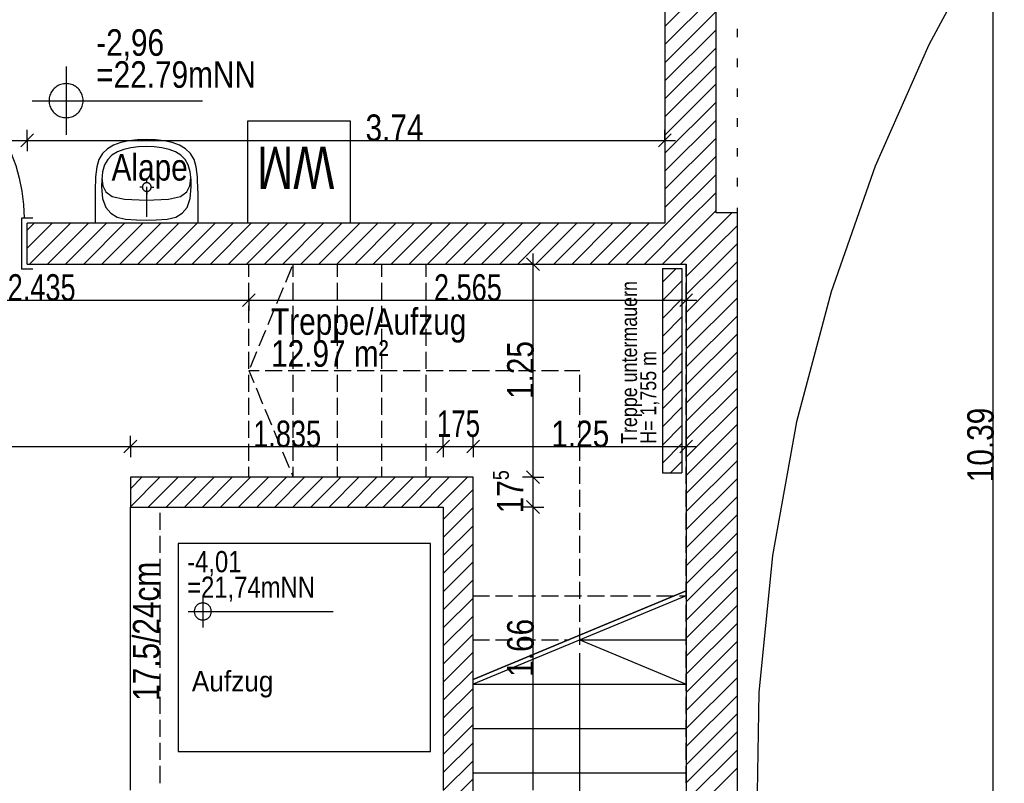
# Model space of a CAD drawing. Extents: x 5 to 835, y 17 to 857.
# Tile 12 of 14: x 438 to 554, y 529 to 618. Entities that reach past the tile are written whole.
import ezdxf
from ezdxf.enums import TextEntityAlignment as Align

# ---------------------------------------------------------------- set-up
doc = ezdxf.new("R2010")
doc.units = 0
doc.linetypes.add('CONTINOUS', pattern=[0])
for name, color, linetype in [('FenstermakroTürmakro', 7, 'CONTINOUS'), ('LAYER_1', 7, 'CONTINOUS'), ('Möblierung', 7, 'CONTINOUS'), ('Raum', 7, 'CONTINOUS'), ('Sanitär', 7, 'CONTINOUS'), ('TEXTS_ACI250', 7, 'CONTINOUS'), ('TEXTS_ACI251', 7, 'CONTINOUS'), ('Tür-Griff', 7, 'CONTINOUS'), ('WandBetontr', 7, 'CONTINOUS'), ('WandMauerwerktr', 7, 'CONTINOUS'), ('WandTrockenbau', 7, 'CONTINOUS')]:
    doc.layers.add(name, color=color, linetype=linetype)

msp = doc.modelspace()

# ---------------------------------------------------------------- linework, layer by layer
at = {"layer": 'FenstermakroTürmakro', "color": 7, "linetype": 'CONTINOUS'}
for p, q in [((438.45202, 595.06214), (438.45202, 594.46213)), ((439.79203, 595.06214), (438.45202, 595.06214)), ((438.45202, 594.46213), (438.45202, 589.66212)), ((438.45202, 589.66212), (438.45202, 589.06212)), ((439.79203, 589.06212), (438.45202, 589.06212))]:
    msp.add_line(p, q, dxfattribs=at)
msp.add_lwpolyline([(419.29202, 614.54213), (420.88968, 614.47755), (422.45178, 614.28717), (423.97329, 613.97599), (425.44921, 613.54902), (426.87452, 613.01129), (428.2442, 612.36781), (429.55325, 611.62358), (430.79666, 610.78362), (431.9694, 609.85294), (433.06646, 608.83657), (434.08284, 607.7395), (435.01351, 606.56676), (435.85347, 605.32336), (436.5977, 604.01431), (437.24119, 602.64462), (437.77892, 601.21931), (438.20588, 599.7434), (438.51706, 598.22188), (438.70745, 596.65979), (438.77202, 595.06213)], dxfattribs=at)
at = {"layer": 'LAYER_1'}
msp.add_line((486.4419, 532.47978), (486.4419, 556.87192), dxfattribs=at)
msp.add_line((486.4419, 532.47978), (486.4419, 556.87192), dxfattribs=at)
msp.add_lwpolyline([(486.4419, 556.87192), (456.83203, 556.87192), (456.83203, 532.47978), (486.4419, 532.47978)], dxfattribs=at)
msp.add_lwpolyline([(486.4419, 556.87192), (456.83203, 556.87192), (456.83203, 532.47978), (486.4419, 532.47978)], dxfattribs=at)
at = {"layer": 'Möblierung', "color": 7, "linetype": 'CONTINOUS'}
for p, q in [((453.15758, 595.19193), (453.15758, 598.71192)), ((458.11201, 594.46213), (448.11198, 594.46213))]:
    msp.add_line(p, q, dxfattribs=at)
at = {"layer": 'Sanitär', "color": 7, "linetype": 'CONTINOUS'}
for p, q in [((451.05792, 604.10999), (450.10716, 603.91233)), ((452.07504, 604.22437), (451.05792, 604.10999)), ((453.12386, 604.26213), (452.07504, 604.22437)), ((454.17272, 604.22437), (453.12386, 604.26213)), ((455.1898, 604.10999), (454.17272, 604.22437)), ((456.1406, 603.91233), (455.1898, 604.10999)), ((448.54072, 603.18834), (447.96672, 602.62339)), ((449.25894, 603.61355), (448.54072, 603.18834)), ((450.10716, 603.91233), (449.25894, 603.61355)), ((456.98883, 603.61355), (456.1406, 603.91233)), ((457.707, 603.18834), (456.98883, 603.61355)), ((458.28099, 602.62339), (457.707, 603.18834)), ((447.54664, 601.92348), (447.28012, 601.06238)), ((447.96672, 602.62339), (447.54664, 601.92348)), ((458.70108, 601.92348), (458.28099, 602.62339)), ((458.96765, 601.06237), (458.70108, 601.92348)), ((447.28012, 601.06238), (447.14149, 599.91171)), ((459.10623, 599.91171), (458.96765, 601.06237)), ((447.14149, 599.91171), (447.0977, 598.26113)), ((447.89373, 599.79441), (447.9998, 598.85381)), ((453.15758, 599.21193), (453.15758, 599.53193)), ((458.22419, 598.85381), (458.33026, 599.79441)), ((459.15002, 598.26112), (459.10623, 599.91171)), ((452.6456, 598.69994), (452.32559, 598.69994)), ((453.66956, 598.69994), (453.98957, 598.69994)), ((447.0977, 598.26113), (447.0825, 594.46213)), ((453.15758, 598.18791), (453.15758, 597.86791)), ((459.15002, 598.26113), (459.14149, 594.46213)), ((447.20816, 594.46213), (447.0825, 594.46213)), ((459.01588, 594.46213), (447.20816, 594.46213)), ((459.14149, 594.46213), (459.01588, 594.46213))]:
    msp.add_line(p, q, dxfattribs=at)
for points in [[(477.01585, 594.46213), (465.01585, 594.46213), (465.01585, 606.46213), (477.01585, 606.46213)], [(457.65468, 601.93661), (457.14911, 602.45768), (456.51646, 602.84987), (455.7693, 603.12543), (454.9318, 603.30772), (454.0359, 603.41322), (453.11202, 603.44806), (452.18813, 603.41322), (451.29219, 603.30772), (450.45469, 603.12543), (449.70753, 602.84987), (449.07488, 602.45768), (448.56931, 601.93661), (448.19927, 601.29104), (447.96448, 600.49686), (447.86953, 599.5539), (447.85131, 598.73603), (447.97551, 597.35244), (448.34973, 596.30285), (448.92153, 595.62171), (449.66262, 595.18629), (450.66819, 594.95293), (451.9524, 594.8491), (453.11202, 594.81913), (454.27159, 594.8491), (455.55579, 594.95293), (456.56138, 595.18629), (457.30246, 595.62171), (457.87426, 596.30285), (458.24848, 597.35244), (458.37268, 598.73603), (458.35446, 599.5539), (458.25951, 600.49686), (458.02472, 601.29104)]]:
    msp.add_lwpolyline(points, close=True, dxfattribs=at)
for points in [[(465.01585, 606.46213), (465.11585, 606.46213), (473.89585, 606.46213)], [(474.13584, 606.46213), (476.91586, 606.46213), (477.01585, 606.46213)], [(447.9998, 598.85381), (448.36523, 598.14645), (449.09495, 597.59571), (450.52833, 597.26696), (453.11202, 597.15689), (455.69567, 597.26696)], [(453.15757, 599.21193), (453.11558, 599.21024), (453.07452, 599.20523), (453.03453, 599.19705), (452.99574, 599.18583), (452.95827, 599.1717), (452.92227, 599.15479), (452.88787, 599.13522), (452.85519, 599.11315), (452.82436, 599.08869), (452.79553, 599.06197), (452.76881, 599.03314), (452.74435, 599.00232), (452.72228, 598.96963), (452.70272, 598.93523), (452.6858, 598.89923), (452.67167, 598.86177), (452.66045, 598.82297), (452.65227, 598.78298), (452.64726, 598.74193), (452.64557, 598.69993)], [(452.64557, 598.69993), (452.64726, 598.65794), (452.65227, 598.61688), (452.66045, 598.57689), (452.67167, 598.5381), (452.6858, 598.50064), (452.70272, 598.46464), (452.72228, 598.43023), (452.74435, 598.39755), (452.76881, 598.36673), (452.79553, 598.33789), (452.82436, 598.31118), (452.85519, 598.28672), (452.88787, 598.26464), (452.92227, 598.24508), (452.95827, 598.22817), (452.99574, 598.21403), (453.03453, 598.20281), (453.07452, 598.19463), (453.11558, 598.18963), (453.15757, 598.18793)], [(453.66957, 598.69993), (453.66787, 598.74193), (453.66287, 598.78298), (453.65469, 598.82297), (453.64347, 598.86177), (453.62933, 598.89923), (453.61242, 598.93523), (453.59286, 598.96963), (453.57078, 599.00232), (453.54632, 599.03314), (453.51961, 599.06197), (453.49077, 599.08869), (453.45995, 599.11315), (453.42727, 599.13522), (453.39286, 599.15479), (453.35686, 599.1717), (453.3194, 599.18583), (453.28061, 599.19705), (453.24062, 599.20523), (453.19956, 599.21024), (453.15757, 599.21193)], [(453.15757, 598.18793), (453.19956, 598.18963), (453.24062, 598.19463), (453.28061, 598.20281), (453.3194, 598.21403), (453.35686, 598.22817), (453.39286, 598.24508), (453.42727, 598.26464), (453.45995, 598.28672), (453.49077, 598.31118), (453.51961, 598.33789), (453.54632, 598.36673), (453.57078, 598.39755), (453.59286, 598.43023), (453.61242, 598.46464), (453.62933, 598.50064), (453.64347, 598.5381), (453.65469, 598.57689), (453.66287, 598.61688), (453.66787, 598.65794), (453.66957, 598.69993)], [(455.69567, 597.26696), (457.12908, 597.59571), (457.85875, 598.14645), (458.22419, 598.85381)]]:
    msp.add_lwpolyline(points, dxfattribs=at)
at = {"layer": 'Tür-Griff'}
for p, q in [((522.43203, 616.28264), (522.43203, 617.28262)), ((522.43203, 612.78264), (522.43203, 613.78262)), ((443.69291, 612.83582), (443.69291, 604.83583)), ((522.43203, 609.28263), (522.43203, 610.28262)), ((439.6929, 608.8358), (459.69288, 608.8358)), ((522.43203, 605.78263), (522.43203, 606.78261)), ((522.43203, 602.28263), (522.43203, 603.28261)), ((522.43203, 598.78263), (522.43203, 599.78261)), ((522.43203, 595.28262), (522.43203, 596.28261)), ((522.43203, 591.78262), (522.43203, 592.78265)), ((451.45165, 589.66212), (516.43205, 589.66212)), ((465.13204, 588.18263), (465.13204, 589.66213)), ((469.45176, 587.54675), (470.22014, 589.39328)), ((470.33202, 588.18263), (470.33202, 589.66212)), ((475.53205, 588.18263), (475.53205, 589.66212)), ((480.73204, 588.18263), (480.73204, 589.66212)), ((485.93202, 588.18263), (485.93202, 589.66212)), ((516.43205, 589.66213), (516.43205, 549.77787)), ((516.43205, 588.18263), (516.43205, 589.66212)), ((522.43203, 588.28262), (522.43203, 589.28265)), ((465.13204, 585.48262), (465.13204, 587.48263)), ((468.41444, 585.05397), (469.18283, 586.90049)), ((470.33202, 585.48262), (470.33202, 587.48263)), ((475.53205, 585.48262), (475.53205, 587.48263)), ((480.73204, 585.48262), (480.73204, 587.48263)), ((485.93202, 585.48262), (485.93202, 587.48263)), ((516.43205, 585.48262), (516.43205, 587.48263)), ((522.43203, 584.78262), (522.43203, 585.78265)), ((465.13204, 582.78261), (465.13204, 584.78262)), ((467.37712, 582.56122), (468.14551, 584.40771)), ((470.33202, 582.78261), (470.33202, 584.78262)), ((475.53205, 582.78261), (475.53205, 584.78262)), ((480.73204, 582.78261), (480.73204, 584.78262)), ((485.93202, 582.78261), (485.93202, 584.78262)), ((516.43205, 582.78261), (516.43205, 584.78262)), ((522.43203, 581.28262), (522.43203, 582.28264)), ((465.13204, 580.08265), (465.13204, 582.08261)), ((466.3398, 580.06844), (467.10819, 581.91492)), ((470.33202, 580.08265), (470.33202, 582.08261)), ((475.53205, 580.08265), (475.53205, 582.08261)), ((480.73204, 580.08265), (480.73204, 582.08261)), ((485.93202, 580.08265), (485.93202, 582.08261)), ((516.43205, 580.08265), (516.43205, 582.08261)), ((465.13204, 577.38264), (465.13204, 579.38265)), ((465.30249, 577.57565), (466.07087, 579.42214)), ((470.33202, 577.38264), (470.33202, 579.38265)), ((475.53205, 577.38264), (475.53205, 579.38265)), ((480.73204, 577.38264), (480.73204, 579.38265)), ((485.93202, 577.38264), (485.93202, 579.38265)), ((516.43205, 577.38264), (516.43205, 579.38265)), ((522.43203, 577.78262), (522.43203, 578.78264)), ((465.13204, 577.16607), (466.3408, 577.16607)), ((465.13204, 577.16607), (465.70823, 575.78054)), ((465.13204, 574.68264), (465.13204, 576.68264)), ((467.04079, 577.16607), (469.0408, 577.16607)), ((469.7408, 577.16607), (471.74081, 577.16607)), ((470.33202, 574.68263), (470.33202, 576.68264)), ((472.44081, 577.16607), (474.44077, 577.16607)), ((475.14078, 577.16607), (477.14078, 577.16607)), ((475.53205, 574.68263), (475.53205, 576.68264)), ((477.84078, 577.16607), (479.84079, 577.16607)), ((480.54079, 577.16607), (482.5408, 577.16607)), ((480.73204, 574.68263), (480.73204, 576.68264)), ((483.2408, 577.16607), (485.2408, 577.16607)), ((485.93202, 574.68263), (485.93202, 576.68264)), ((485.9408, 577.16607), (487.94077, 577.16607)), ((488.64077, 577.16607), (490.64078, 577.16607)), ((491.34078, 577.16607), (493.34078, 577.16607)), ((494.04078, 577.16607), (496.04079, 577.16607)), ((496.74079, 577.16607), (498.7408, 577.16607)), ((499.4408, 577.16607), (501.44081, 577.16607)), ((502.14081, 577.16607), (503.93592, 577.16607)), ((503.93592, 574.68263), (503.93592, 576.68264)), ((516.43205, 574.68263), (516.43205, 576.68264)), ((522.43203, 574.28262), (522.43203, 575.28264)), ((465.97704, 575.1342), (466.74499, 573.28754)), ((465.13204, 571.98263), (465.13204, 573.98263)), ((470.33202, 571.98263), (470.33202, 573.98263)), ((475.53205, 571.98263), (475.53205, 573.98263)), ((480.73204, 571.98263), (480.73204, 573.98263)), ((485.93202, 571.98263), (485.93202, 573.98263)), ((503.93592, 571.98263), (503.93592, 573.98263)), ((516.43205, 571.98263), (516.43205, 573.98263)), ((467.0138, 572.6412), (467.78175, 570.7945)), ((522.43203, 570.78261), (522.43203, 571.78264)), ((465.13204, 569.28262), (465.13204, 571.28263)), ((470.33202, 569.28262), (470.33202, 571.28262)), ((475.53205, 569.28262), (475.53205, 571.28262)), ((480.73204, 569.28262), (480.73204, 571.28262)), ((485.93202, 569.28262), (485.93202, 571.28262)), ((503.93592, 569.28262), (503.93592, 571.28262)), ((516.43205, 569.28262), (516.43205, 571.28262)), ((468.05055, 570.1482), (468.81855, 568.3015)), ((465.13204, 566.58261), (465.13204, 568.58262)), ((470.33202, 566.58261), (470.33202, 568.58262)), ((475.53205, 566.58261), (475.53205, 568.58262)), ((480.73204, 566.58261), (480.73204, 568.58262)), ((485.93202, 566.58261), (485.93202, 568.58262)), ((503.93592, 566.58261), (503.93592, 568.58262)), ((516.43205, 566.58261), (516.43205, 568.58262)), ((522.43203, 567.28261), (522.43203, 568.28264)), ((469.08731, 567.65516), (469.85531, 565.8085)), ((465.13204, 564.66214), (465.13204, 565.88261)), ((470.12407, 565.16215), (470.33202, 564.66214)), ((470.33202, 564.66214), (470.33202, 565.88261)), ((475.53205, 564.66214), (475.53205, 565.88261)), ((480.73204, 564.66214), (480.73204, 565.88261)), ((485.93202, 564.66214), (485.93202, 565.88261)), ((503.93592, 563.88265), (503.93592, 565.88261)), ((516.43205, 563.88264), (516.43205, 565.88261)), ((522.43203, 563.78261), (522.43203, 564.78264)), ((503.93592, 561.18264), (503.93592, 563.18264)), ((516.43205, 561.18264), (516.43205, 563.18264)), ((451.23203, 527.96214), (451.23203, 561.16214)), ((454.73203, 558.48263), (454.73203, 560.48264)), ((503.93592, 558.48263), (503.93592, 560.48264)), ((516.43205, 558.48263), (516.43205, 560.48264)), ((522.43203, 560.28261), (522.43203, 561.28263)), ((454.73203, 555.78262), (454.73203, 557.78263)), ((503.93592, 555.78262), (503.93592, 557.78263)), ((516.43205, 555.78262), (516.43205, 557.78263)), ((522.43203, 556.78265), (522.43203, 557.78263)), ((454.73203, 553.08262), (454.73203, 555.08262)), ((503.93592, 553.08262), (503.93592, 555.08262)), ((516.43205, 553.08262), (516.43205, 555.08262)), ((522.43203, 553.28265), (522.43203, 554.28263)), ((454.73203, 550.38261), (454.73203, 552.38261)), ((503.93592, 550.38261), (503.93592, 552.38262)), ((516.43205, 550.38261), (516.43205, 552.38261)), ((491.43203, 540.93611), (516.43205, 551.33613)), ((516.43205, 551.33613), (491.43203, 540.93611)), ((459.72759, 550.60938), (459.72759, 547.00939)), ((491.43203, 550.76213), (493.34078, 550.76213)), ((516.43205, 550.76213), (491.43203, 540.36212)), ((494.04078, 550.76213), (496.04079, 550.76213)), ((496.74079, 550.76213), (498.7408, 550.76213)), ((499.4408, 550.76213), (501.44081, 550.76213)), ((502.14081, 550.76213), (504.14077, 550.76213)), ((504.84077, 550.76213), (506.84078, 550.76213)), ((507.54078, 550.76213), (509.54079, 550.76213)), ((510.24079, 550.76213), (512.24079, 550.76213)), ((512.9408, 550.76213), (514.9408, 550.76213)), ((515.6408, 550.76213), (516.43205, 550.76213)), ((516.43205, 549.77787), (516.43205, 499.49161)), ((522.43203, 549.78265), (522.43203, 550.78263)), ((454.73203, 547.68264), (454.73203, 549.68261)), ((458.02623, 548.90802), (475.02623, 548.90802)), ((503.93592, 547.68264), (503.93592, 549.68261)), ((516.43205, 547.68264), (516.43205, 549.68261)), ((454.73203, 544.98264), (454.73203, 546.98264)), ((503.93592, 544.98264), (503.93592, 546.98264)), ((516.43205, 544.98264), (516.43205, 546.98264)), ((522.43203, 546.28264), (522.43203, 547.28263)), ((491.43203, 545.56215), (493.34078, 545.56215)), ((494.04079, 545.56215), (496.04079, 545.56215)), ((496.74079, 545.56215), (498.7408, 545.56215)), ((499.4408, 545.56215), (501.44081, 545.56215)), ((502.14081, 545.56215), (502.68591, 545.56215)), ((503.93592, 545.56215), (516.43205, 545.56215)), ((503.93592, 545.56215), (516.43205, 540.36212)), ((454.73203, 542.28263), (454.73203, 544.28263)), ((503.93592, 511.98766), (503.93592, 544.00388)), ((516.43205, 542.28263), (516.43205, 544.28263)), ((522.43203, 542.78264), (522.43203, 543.78262)), ((454.73203, 539.58262), (454.73203, 541.58263)), ((516.43205, 539.58262), (516.43205, 541.58263)), ((491.43203, 540.36212), (516.43205, 540.36212)), ((522.43203, 539.28264), (522.43203, 540.28262)), ((454.73203, 536.88261), (454.73203, 538.88262)), ((516.43205, 536.88261), (516.43205, 538.88262)), ((454.73203, 534.18261), (454.73203, 536.18261)), ((516.43205, 534.18261), (516.43205, 536.18261)), ((522.43203, 535.78264), (522.43203, 536.78262)), ((491.43203, 535.16213), (516.43205, 535.16213)), ((454.73203, 531.48264), (454.73203, 533.4826)), ((516.43205, 531.48264), (516.43205, 533.48261)), ((522.43203, 532.28264), (522.43203, 533.28262)), ((454.73203, 528.78263), (454.73203, 530.78264)), ((516.43205, 528.78263), (516.43205, 530.78264)), ((491.43203, 529.96211), (516.43205, 529.96211)), ((522.43203, 528.78264), (522.43203, 529.78262))]:
    msp.add_line(p, q, dxfattribs=at)
for points in [[(720.01283, 727.5419), (703.62941, 726.50033), (687.64089, 724.17586), (672.09754, 720.62114), (657.04965, 715.88882), (642.54747, 710.03155), (628.64128, 703.10196), (615.38134, 695.1527), (602.81794, 686.23643), (591.00132, 676.40579), (579.98177, 665.71343), (569.80956, 654.21198), (560.53495, 641.95411), (552.20822, 628.99245), (544.87963, 615.37965), (538.59945, 601.16836), (533.41796, 586.41123), (529.38542, 571.1609), (526.5521, 555.47002), (524.96827, 539.39123), (524.68421, 522.97718)], [(443.6929, 610.83584), (443.52887, 610.82921), (443.36849, 610.80966), (443.21228, 610.77771), (443.06075, 610.73388), (442.91441, 610.67867), (442.77379, 610.6126), (442.63939, 610.53619), (442.51173, 610.44995), (442.39132, 610.3544), (442.27869, 610.25005), (442.17434, 610.13741), (442.07879, 610.01701), (441.99255, 609.88935), (441.91614, 609.75495), (441.85007, 609.61433), (441.79486, 609.46799), (441.75103, 609.31646), (441.71908, 609.16024), (441.69953, 608.99987), (441.6929, 608.83583)], [(445.6929, 608.83583), (445.68627, 608.99987), (445.66673, 609.16024), (445.63478, 609.31646), (445.59094, 609.46799), (445.53573, 609.61433), (445.46967, 609.75495), (445.39326, 609.88935), (445.30702, 610.01701), (445.21147, 610.13741), (445.10711, 610.25005), (444.99448, 610.3544), (444.87407, 610.44995), (444.74642, 610.53619), (444.61202, 610.6126), (444.47139, 610.67867), (444.32505, 610.73388), (444.17352, 610.77771), (444.01731, 610.80966), (443.85693, 610.82921), (443.6929, 610.83584)], [(441.6929, 608.83583), (441.69953, 608.6718), (441.71908, 608.51142), (441.75103, 608.35521), (441.79486, 608.20368), (441.85007, 608.05734), (441.91614, 607.91672), (441.99255, 607.78232), (442.07879, 607.65466), (442.17434, 607.53426), (442.27869, 607.42162), (442.39132, 607.31727), (442.51173, 607.22172), (442.63939, 607.13548), (442.77379, 607.05907), (442.91441, 606.993), (443.06075, 606.93779), (443.21228, 606.89396), (443.36849, 606.86201), (443.52887, 606.84246), (443.6929, 606.83583)], [(443.6929, 606.83583), (443.85693, 606.84246), (444.01731, 606.86201), (444.17352, 606.89396), (444.32505, 606.93779), (444.47139, 606.993), (444.61202, 607.05907), (444.74642, 607.13548), (444.87407, 607.22172), (444.99448, 607.31727), (445.10711, 607.42162), (445.21147, 607.53426), (445.30702, 607.65466), (445.39326, 607.78232), (445.46967, 607.91672), (445.53573, 608.05734), (445.59094, 608.20368), (445.63478, 608.35521), (445.66673, 608.51142), (445.68627, 608.6718), (445.6929, 608.83583)], [(459.72758, 549.90801), (459.64556, 549.90469), (459.56537, 549.89492), (459.48727, 549.87895), (459.4115, 549.85703), (459.33833, 549.82942), (459.26802, 549.79639), (459.20082, 549.75819), (459.13699, 549.71507), (459.07679, 549.66729), (459.02047, 549.61512), (458.9683, 549.5588), (458.92052, 549.4986), (458.8774, 549.43477), (458.8392, 549.36757), (458.80617, 549.29726), (458.77856, 549.22409), (458.75664, 549.14832), (458.74067, 549.07022), (458.7309, 548.99003), (458.72758, 548.90801)], [(460.72758, 548.90801), (460.72426, 548.99003), (460.71449, 549.07022), (460.69852, 549.14832), (460.6766, 549.22409), (460.64899, 549.29726), (460.61596, 549.36757), (460.57776, 549.43477), (460.53464, 549.4986), (460.48686, 549.5588), (460.43469, 549.61512), (460.37837, 549.66729), (460.31817, 549.71507), (460.25434, 549.75819), (460.18714, 549.79639), (460.11683, 549.82942), (460.04366, 549.85703), (459.96789, 549.87895), (459.88979, 549.89492), (459.8096, 549.90469), (459.72758, 549.90801)], [(458.72758, 548.90801), (458.7309, 548.826), (458.74067, 548.74581), (458.75664, 548.6677), (458.77856, 548.59193), (458.80617, 548.51877), (458.8392, 548.44845), (458.8774, 548.38125), (458.92052, 548.31742), (458.9683, 548.25722), (459.02047, 548.2009), (459.07679, 548.14873), (459.13699, 548.10095), (459.20082, 548.05783), (459.26802, 548.01963), (459.33833, 547.9866), (459.4115, 547.95899), (459.48727, 547.93708), (459.56537, 547.9211), (459.64556, 547.91133), (459.72758, 547.90801)], [(459.72758, 547.90801), (459.8096, 547.91133), (459.88979, 547.9211), (459.96789, 547.93708), (460.04366, 547.95899), (460.11683, 547.9866), (460.18714, 548.01963), (460.25434, 548.05783), (460.31817, 548.10095), (460.37837, 548.14873), (460.43469, 548.2009), (460.48686, 548.25722), (460.53464, 548.31742), (460.57776, 548.38125), (460.61596, 548.44845), (460.64899, 548.51877), (460.6766, 548.59193), (460.69852, 548.6677), (460.71449, 548.74581), (460.72426, 548.826), (460.72758, 548.90801)]]:
    msp.add_lwpolyline(points, dxfattribs=at)
at = {"layer": 'WandBetontr', "color": 7, "linetype": 'CONTINOUS'}
for p, q in [((552.43205, 464.46214), (552.43205, 672.26212)), ((439.13204, 604.17889), (439.13204, 605.4289)), ((513.93203, 604.17889), (513.93203, 605.4289)), ((438.38204, 603.42889), (439.88203, 604.92889)), ((439.13204, 604.17889), (439.13204, 602.92888)), ((513.18204, 603.42889), (514.68203, 604.92889)), ((513.93203, 604.17889), (515.18205, 604.17889)), ((513.93203, 604.17889), (513.93203, 602.92888)), ((499.21291, 588.91213), (497.71291, 590.41212)), ((498.46291, 589.66212), (498.46291, 590.91213)), ((498.46291, 589.66212), (497.21294, 589.66212)), ((498.46291, 589.66212), (499.71292, 589.66212)), ((498.46291, 564.66214), (498.46291, 589.66212)), ((464.38204, 584.69051), (465.88204, 586.1905)), ((465.13204, 585.4405), (465.13204, 586.69051)), ((515.68206, 584.69051), (517.18205, 586.1905)), ((516.43205, 585.44051), (516.43205, 586.69051)), ((465.13204, 585.4405), (465.13204, 584.19049)), ((516.43205, 585.44051), (517.68202, 585.44051)), ((516.43205, 585.44051), (516.43205, 584.1905)), ((451.23203, 568.26429), (451.23203, 569.5143)), ((487.93203, 568.26429), (487.93203, 569.5143)), ((491.43203, 568.26429), (491.43203, 569.5143)), ((516.43205, 568.26429), (516.43205, 569.5143)), ((450.48203, 567.51429), (451.98202, 569.01429)), ((451.23203, 568.26429), (451.23203, 567.01428)), ((487.18203, 567.51429), (488.68202, 569.01429)), ((487.93203, 568.26429), (487.93203, 567.01428)), ((487.93203, 568.26429), (491.43203, 568.26429)), ((490.68203, 567.51429), (492.18203, 569.01429)), ((491.43203, 568.26429), (491.43203, 567.01428)), ((515.68206, 567.51429), (517.18205, 569.01429)), ((516.43205, 568.26429), (517.68202, 568.26429)), ((516.43205, 568.26429), (516.43205, 567.01428)), ((499.21291, 563.91215), (497.71291, 565.41214)), ((498.46291, 564.66214), (497.21294, 564.66214)), ((498.46291, 564.66214), (499.71292, 564.66214)), ((498.46291, 561.16214), (498.46291, 564.66214)), ((499.21291, 560.41214), (497.71291, 561.91214)), ((498.46291, 561.16214), (497.21294, 561.16214)), ((498.46291, 561.16214), (499.71292, 561.16214)), ((498.46291, 527.96214), (498.46291, 561.16214))]:
    msp.add_line(p, q, dxfattribs=at)
for points in [[(418.93202, 604.17889), (424.43608, 604.17889), (439.13204, 604.17889)], [(439.13204, 604.17889), (477.26614, 604.17889), (513.93203, 604.17889)], [(416.43204, 585.44051), (435.30871, 585.44051), (465.13204, 585.44051)], [(465.13204, 585.44051), (485.27573, 585.44051), (516.43205, 585.44051)], [(416.43204, 568.26429), (428.97934, 568.26429), (451.23203, 568.26429)], [(451.23203, 568.26429), (464.0803, 568.26429), (487.93203, 568.26429)], [(491.43203, 568.26429), (499.01718, 568.26429), (516.43205, 568.26429)]]:
    msp.add_lwpolyline(points, dxfattribs=at)
at = {"layer": 'WandMauerwerktr', "color": 7, "linetype": 'CONTINOUS'}
for p, q in [((513.93203, 666.26214), (513.93203, 594.46213)), ((519.93205, 595.66215), (519.93205, 666.26214)), ((513.93203, 617.52765), (519.93205, 623.52767)), ((513.93203, 615.40633), (519.93205, 621.40635)), ((513.93203, 613.28501), (519.93205, 619.28504)), ((513.93203, 611.1637), (519.93205, 617.16372)), ((513.93203, 609.04238), (519.93205, 615.0424)), ((513.93203, 606.92106), (519.93206, 612.92104)), ((513.93203, 604.79974), (519.93205, 610.79972)), ((513.93203, 602.67843), (519.93206, 608.6784)), ((513.93203, 600.55711), (519.93205, 606.55708)), ((513.93203, 598.43579), (519.93206, 604.43577)), ((513.93203, 596.31447), (519.93205, 602.31445)), ((514.20101, 594.46213), (519.93206, 600.19314)), ((516.32233, 594.46213), (519.93205, 598.07182)), ((518.44365, 594.46213), (519.93206, 595.9505)), ((519.93206, 593.82918), (521.76498, 595.66214)), ((439.13203, 591.51804), (442.07613, 594.46213)), ((439.13203, 593.63936), (439.95481, 594.46213)), ((439.13204, 589.66213), (439.13204, 594.46213)), ((513.93203, 594.46213), (439.13204, 594.46213)), ((439.39743, 589.66212), (444.19745, 594.46213)), ((441.51875, 589.66212), (446.31876, 594.46213)), ((443.64011, 589.66212), (448.44008, 594.46213)), ((445.76143, 589.66212), (450.56139, 594.46213)), ((447.88275, 589.66212), (452.68271, 594.46213)), ((450.00407, 589.66212), (454.80407, 594.46213)), ((452.12538, 589.66212), (456.92539, 594.46213)), ((454.2467, 589.66212), (459.04671, 594.46213)), ((456.36802, 589.66212), (461.16803, 594.46213)), ((458.48934, 589.66212), (463.28935, 594.46213)), ((460.61065, 589.66212), (465.41066, 594.46213)), ((462.73197, 589.66212), (467.53198, 594.46213)), ((464.85329, 589.66212), (469.6533, 594.46213)), ((466.97461, 589.66212), (471.77461, 594.46213)), ((469.09592, 589.66212), (473.89593, 594.46213)), ((471.21724, 589.66212), (476.01725, 594.46213)), ((473.33856, 589.66212), (478.13857, 594.46213)), ((475.45992, 589.66212), (480.25989, 594.46213)), ((477.58124, 589.66212), (482.3812, 594.46213)), ((479.70255, 589.66212), (484.50252, 594.46213)), ((481.82387, 589.66212), (486.62388, 594.46213)), ((483.94519, 589.66212), (488.7452, 594.46213)), ((486.06651, 589.66212), (490.86652, 594.46213)), ((488.18783, 589.66212), (492.98783, 594.46213)), ((490.30914, 589.66212), (495.10915, 594.46213)), ((492.43046, 589.66212), (497.23047, 594.46213)), ((494.55178, 589.66212), (499.35179, 594.46213)), ((496.67309, 589.66212), (501.47311, 594.46213)), ((498.79441, 589.66212), (503.59442, 594.46213)), ((500.91573, 589.66212), (505.71574, 594.46213)), ((503.03705, 589.66212), (507.83706, 594.46213)), ((505.15837, 589.66212), (509.95837, 594.46213)), ((507.27968, 589.66212), (512.07969, 594.46213)), ((509.40104, 589.66212), (514.20101, 594.46213)), ((511.52236, 589.66212), (516.32233, 594.46213)), ((513.64368, 589.66212), (518.44364, 594.46213)), ((519.63203, 593.52916), (519.93205, 593.82918)), ((519.93206, 591.70786), (522.43204, 594.20784)), ((515.765, 589.66212), (519.63203, 593.52916)), ((517.88631, 589.66212), (519.63203, 591.40784)), ((519.63203, 591.40784), (519.93206, 591.70786)), ((520.00763, 589.66212), (522.43204, 592.08652)), ((439.13204, 589.66212), (516.43205, 589.66212)), ((513.63205, 587.52918), (515.26498, 589.16211)), ((516.43205, 583.96523), (522.12895, 589.66212)), ((516.43205, 588.20786), (517.88631, 589.66212)), ((516.43205, 586.08654), (520.00763, 589.66212)), ((516.43205, 589.66212), (516.43205, 499.46212)), ((522.12895, 589.66212), (522.43204, 589.9652)), ((522.43203, 499.46212), (522.43203, 589.66212)), ((513.63205, 585.40786), (515.93204, 587.70785)), ((516.43205, 581.84391), (522.43204, 587.84389)), ((513.63205, 583.28654), (515.93204, 585.58653)), ((516.43205, 579.72259), (522.43203, 585.72257)), ((513.63205, 581.16523), (515.93204, 583.46521)), ((516.43205, 577.60127), (522.43204, 583.60125)), ((513.63205, 579.04391), (515.93204, 581.3439)), ((516.43205, 575.47991), (522.43203, 581.47994)), ((513.63205, 576.92259), (515.93204, 579.22258)), ((516.43205, 573.3586), (522.43204, 579.35862)), ((513.63205, 574.80127), (515.93204, 577.10126)), ((516.43205, 571.23728), (522.43203, 577.2373)), ((513.63205, 572.67991), (515.93204, 574.97995)), ((516.43205, 569.11596), (522.43204, 575.11598)), ((513.63205, 570.5586), (515.93204, 572.85863)), ((516.43205, 566.99464), (522.43203, 572.99466)), ((513.63205, 568.43728), (515.93204, 570.73731)), ((516.43205, 564.87332), (522.43204, 570.87335)), ((513.63205, 566.31596), (515.93204, 568.61599)), ((516.43205, 562.75201), (522.43203, 568.75203)), ((514.59952, 565.16211), (515.93204, 566.49463)), ((516.43205, 560.63069), (522.43204, 566.63071)), ((451.23203, 561.19164), (454.70253, 564.66214)), ((451.23203, 563.31296), (452.58122, 564.66214)), ((453.32385, 561.16214), (456.82385, 564.66214)), ((455.44517, 561.16214), (458.94517, 564.66214)), ((457.56649, 561.16214), (461.06649, 564.66214)), ((459.68784, 561.16214), (463.1878, 564.66214)), ((461.80916, 561.16214), (465.30916, 564.66214)), ((463.93048, 561.16214), (467.43048, 564.66214)), ((466.0518, 561.16214), (469.5518, 564.66214)), ((468.17312, 561.16214), (471.67312, 564.66214)), ((470.29443, 561.16214), (473.79443, 564.66214)), ((472.41575, 561.16214), (475.91575, 564.66214)), ((474.53707, 561.16214), (478.03707, 564.66214)), ((476.65838, 561.16214), (480.15838, 564.66214)), ((478.7797, 561.16214), (482.2797, 564.66214)), ((480.90102, 561.16214), (484.40102, 564.66214)), ((483.02234, 561.16214), (486.52234, 564.66214)), ((485.14365, 561.16214), (487.93203, 563.95052)), ((487.93203, 563.95052), (488.64366, 564.66214)), ((487.93203, 561.8292), (490.76497, 564.66214)), ((516.43205, 558.50937), (522.43203, 564.50935)), ((487.93203, 559.70784), (491.43203, 563.20784)), ((487.26497, 561.16214), (487.93203, 561.8292)), ((516.43205, 556.38806), (522.43204, 562.38803)), ((487.93203, 561.16214), (487.93203, 527.96214)), ((487.93203, 557.58652), (491.43203, 561.08652)), ((516.43205, 554.26674), (522.43203, 560.26672)), ((487.93203, 555.4652), (491.43203, 558.9652)), ((516.43205, 552.14542), (522.43204, 558.1454)), ((487.93203, 553.34389), (491.43203, 556.84389)), ((516.43205, 550.0241), (522.43203, 556.02408)), ((487.93203, 551.22257), (491.43203, 554.72257)), ((516.43205, 547.90278), (522.43204, 553.90276)), ((487.93203, 549.10125), (491.43203, 552.60125)), ((516.43205, 545.78147), (522.43203, 551.78144)), ((487.93203, 546.97993), (491.43203, 550.47993)), ((516.43205, 543.66011), (522.43204, 549.66013)), ((487.93203, 544.85861), (491.43203, 548.35862)), ((516.43205, 541.53879), (522.43203, 547.53881)), ((487.93203, 542.7373), (491.43203, 546.2373)), ((516.43205, 539.41747), (522.43204, 545.41749)), ((487.93203, 540.61598), (491.43203, 544.11598)), ((516.43205, 537.29615), (522.43203, 543.29618)), ((487.93203, 538.49466), (491.43203, 541.99467)), ((516.43205, 535.17484), (522.43204, 541.17486)), ((487.93203, 536.37335), (491.43203, 539.87335)), ((516.43205, 533.05352), (522.43203, 539.05354)), ((487.93203, 534.25203), (491.43203, 537.75203)), ((516.43205, 530.9322), (522.43204, 536.93222)), ((487.93203, 532.13071), (491.43203, 535.63071)), ((516.43205, 528.81088), (522.43203, 534.8109)), ((487.93203, 530.00939), (491.43203, 533.50939)), ((516.43205, 526.68957), (522.43204, 532.68955)), ((487.93203, 527.88803), (491.43203, 531.38804)), ((516.43205, 524.56825), (522.43203, 530.56823)), ((487.93203, 525.76672), (491.43203, 529.26672))]:
    msp.add_line(p, q, dxfattribs=at)
for points in [[(522.43203, 589.66212), (522.43203, 595.66215), (519.93205, 595.66215)], [(487.93203, 564.66214), (451.23203, 564.66214), (451.23203, 561.16214), (487.93203, 561.16214)], [(491.43203, 524.46214), (491.43203, 564.66214), (487.93203, 564.66214)]]:
    msp.add_lwpolyline(points, dxfattribs=at)
at = {"layer": 'WandTrockenbau', "color": 7, "linetype": 'CONTINOUS'}
for p, q in [((513.63205, 589.16211), (513.63205, 565.16211)), ((513.63205, 589.16211), (515.93204, 589.16211)), ((515.93204, 589.16211), (515.93204, 565.16211)), ((513.63205, 565.16211), (515.93204, 565.16211))]:
    msp.add_line(p, q, dxfattribs=at)

# ---------------------------------------------------------------- texts
at = {"layer": 'Raum', "color": 250, "linetype": 'CONTINOUS'}
for s, p, p2 in [('Treppe/Aufzug', (467.73545, 581.36698), (490.64273, 581.36698)), ('12.97 m²', (467.73545, 577.61699), (481.51684, 577.61699))]:
    msp.add_text(s, height=3.1145, dxfattribs=at).set_placement(p, p2, align=Align.ALIGNED)
at = {"layer": 'Sanitär', "color": 250, "linetype": 'CONTINOUS'}
msp.add_text('WM', height=4.9832, rotation=180, dxfattribs=at).set_placement((475.15476, 603.45619), (466.10408, 603.45619), align=Align.ALIGNED)
at = {"layer": 'TEXTS_ACI250'}
for s, height, p, p2 in [('\xad2,96', 3.1145, (447.22688, 614.10018), (455.18628, 614.10018)), ('=22.79mNN', 3.1145, (447.22688, 610.35015), (465.95714, 610.35015)), ('Alape', 3.1145, (449.02729, 599.46096), (457.9576, 599.46096)), ('\xad4,01', 2.49161, (457.89391, 553.51055), (464.26144, 553.51055)), ('=21,74mNN', 2.49161, (457.89391, 550.51052), (472.87814, 550.51052))]:
    msp.add_text(s, height=height, dxfattribs=at).set_placement(p, p2, align=Align.ALIGNED)
for s, height, p, p2 in [('Treppe untermauern', 1.8687, (510.662, 568.56926), (510.662, 587.66971)), ('H= 1,755 m', 1.8687, (512.91204, 568.56926), (512.91204, 579.45955)), ('17.5/24cm', 3.1145, (454.64454, 538.42618), (454.64454, 554.73265))]:
    msp.add_text(s, height=height, rotation=90, dxfattribs=at).set_placement(p, p2, align=Align.ALIGNED)
at = {"layer": 'TEXTS_ACI251'}
msp.add_text('Aufzug', height=2.39419, dxfattribs=at).set_placement((458.43718, 539.52775), (468.01085, 539.52775), align=Align.ALIGNED)
at = {"layer": 'WandBetontr', "color": 250, "linetype": 'CONTINOUS'}
for s, p, p2 in [('3.74', (478.81776, 604.10191), (485.61416, 604.10191)), ('2.435', (436.84259, 585.36352), (444.80507, 585.36352)), ('2.565', (486.84259, 585.36184), (494.80508, 585.36184)), ('1.835', (465.64255, 568.18731), (473.60508, 568.18731)), ('175', (487.1989, 569.393), (492.24873, 569.393)), ('1.25', (500.60325, 568.18563), (507.39965, 568.18563))]:
    msp.add_text(s, height=3.1145, dxfattribs=at).set_placement(p, p2, align=Align.ALIGNED)
for s, height, p, p2 in [('1.25', 3.1145, (498.5416, 573.83332), (498.5416, 580.62972)), ('10.39', 3.1145, (552.50902, 564.06901), (552.50902, 572.80724)), ('5', 1.8687, (495.62739, 564.31375), (495.62739, 565.47884)), ('17', 3.1145, (497.33422, 560.42897), (497.33422, 564.31263)), ('1.66', 3.1145, (498.5416, 541.24353), (498.5416, 548.03993))]:
    msp.add_text(s, height=height, rotation=90, dxfattribs=at).set_placement(p, p2, align=Align.ALIGNED)

doc.saveas('drawing.dxf')
